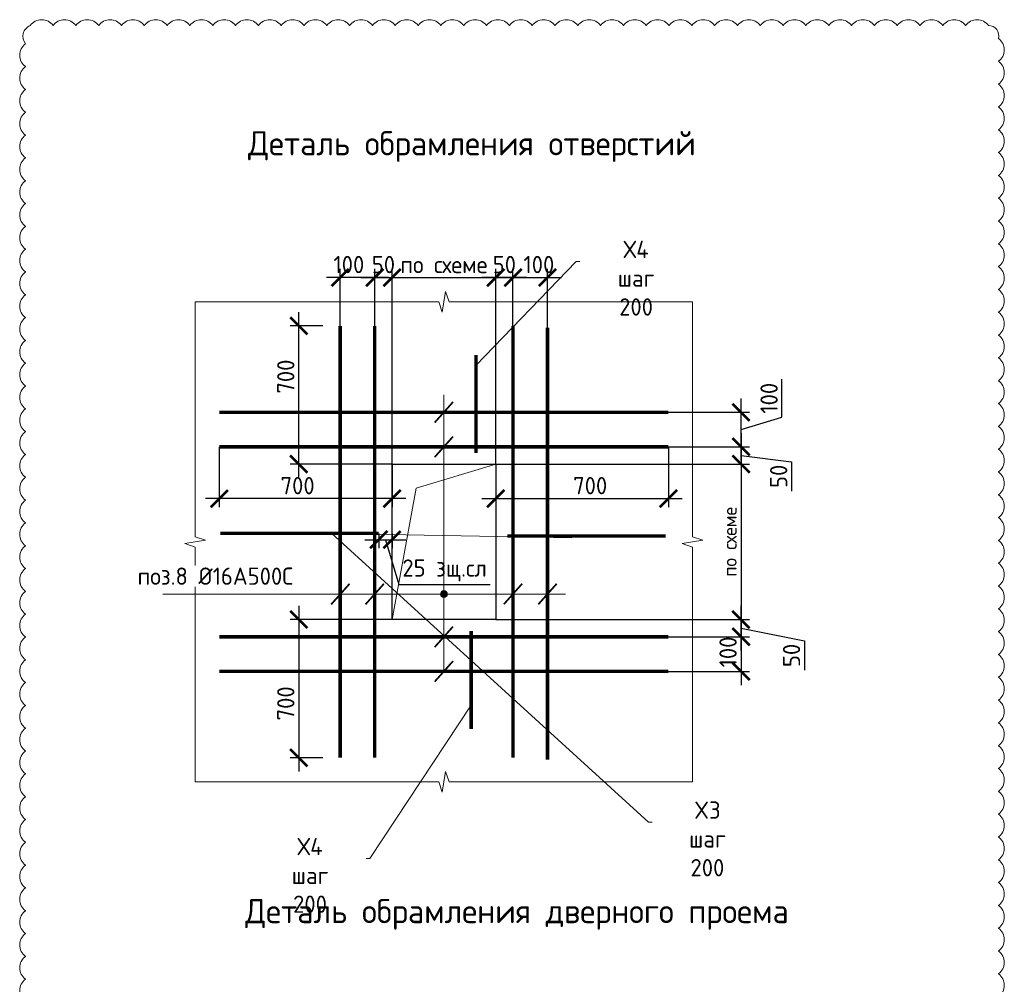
# Model space of a CAD drawing. Header units: millimetres. Extents: x 376598 to 1249954, y -318491 to -22134.
# Tile 163 of 256: x 622840 to 637089, y -150471 to -136510. Entities that reach past the tile are written whole.
import ezdxf
from ezdxf import colors
from ezdxf.entities.mleader import LeaderData, LeaderLine
from ezdxf.math import Vec2, Vec3

# ---------------------------------------------------------------- set-up
doc = ezdxf.new("R2010")
doc.units = ezdxf.units.MM
for name, color, linetype, lineweight in [('Арматура', 152, 'Continuous', 40), ('Выноски', 20, 'Continuous', 20), ('подоснова', 151, 'Continuous', 5), ('РАЗМЕРЫ', 1, 'Continuous', 9), ('СТЕНЫ', 3, 'Continuous', 30), ('Узлы', 7, 'Continuous', 0)]:
    doc.layers.add(name, color=color, linetype=linetype, lineweight=lineweight)
doc.styles.add('GOST-2.304_Type-B', font='GOST_Common.ttf')
doc.dimstyles.new('5х', dxfattribs={"dimscale": 100, "dimtxt": 2.5, "dimasz": 2.5, "dimexe": 1.25, "dimexo": 0, "dimtad": 1, "dimdec": 0, "dimlfac": 0.2, "dimtxsty": 'GOST-2.304_Type-B', "dimblk": 'ARCHTICK', "dimcen": 2.5, "dimdle": 2, "dimadec": 0, "dimazin": 2, "dimtfac": 0.75, "dimtdec": 0, "dimtmove": 1, "dimatfit": 3, "dimfxl": 1, "dimtolj": 1, "dimarcsym": 1})
doc.dimstyles.new('СПДС', dxfattribs={"dimscale": 100, "dimtxt": 2.5, "dimasz": 2.5, "dimexe": 1.25, "dimexo": 0, "dimtad": 1, "dimdec": 0, "dimtxsty": 'GOST-2.304_Type-B', "dimblk": 'ARCHTICK', "dimcen": 2.5, "dimdle": 2, "dimadec": 0, "dimazin": 2, "dimtfac": 0.75, "dimtdec": 0, "dimtmove": 1, "dimatfit": 3, "dimfxl": 1, "dimtolj": 1, "dimarcsym": 1})

# ---------------------------------------------------------------- blocks, each defined once
blk = doc.blocks.new('_ArchTick')
at = {"color": 0, "linetype": 'ByBlock', "const_width": 0.15}
blk.add_lwpolyline([(-0.5, -0.5), (0.5, 0.5)], dxfattribs=at)
blk = doc.blocks.new('*D3805')
at = {"layer": 'DEFPOINTS', "color": 0, "linetype": 'Continuous', "lineweight": 0, "transparency": 16777216}
for p in [(625729, -142692), (628229, -142942), (625729, -143442)]:
    blk.add_point(p, dxfattribs=at)
at = {"layer": 'РАЗМЕРЫ', "color": 0, "linetype": 'Continuous', "lineweight": -2, "transparency": 16777216}
for p, q in [((625729, -142692), (625729, -143567)), ((628229, -142942), (628229, -143567)), ((628429, -143442), (625529, -143442))]:
    blk.add_line(p, q, dxfattribs=at)
at = {"layer": 'РАЗМЕРЫ', "color": 0, "linetype": 'Continuous', "lineweight": -2, "transparency": 16777216, "xscale": 250, "yscale": 250, "zscale": 250, "rotation": 180}
blk.add_blockref('_ArchTick', (625729, -143442), dxfattribs=at)
at = {"layer": 'РАЗМЕРЫ', "color": 0, "linetype": 'Continuous', "lineweight": -2, "transparency": 16777216, "xscale": 250, "yscale": 250, "zscale": 250}
blk.add_blockref('_ArchTick', (628229, -143442), dxfattribs=at)
at = {"layer": 'РАЗМЕРЫ', "color": 0, "linetype": 'Continuous', "lineweight": 0, "transparency": 16777216, "insert": (626862, -143254), "char_height": 250, "attachment_point": 5, "style": 'GOST-2.304_Type-B'}
blk.add_mtext('\\A1;700', dxfattribs=at)
blk = doc.blocks.new('*D3806')
at = {"layer": 'DEFPOINTS', "color": 0, "linetype": 'Continuous', "lineweight": 0, "transparency": 16777216}
for p in [(632229, -142692), (629729, -142942), (632229, -143442)]:
    blk.add_point(p, dxfattribs=at)
at = {"layer": 'РАЗМЕРЫ', "color": 0, "linetype": 'Continuous', "lineweight": -2, "transparency": 16777216}
for p, q in [((632229, -142692), (632229, -143567)), ((629729, -142942), (629729, -143567)), ((629529, -143442), (632429, -143442))]:
    blk.add_line(p, q, dxfattribs=at)
at = {"layer": 'РАЗМЕРЫ', "color": 0, "linetype": 'Continuous', "lineweight": -2, "transparency": 16777216, "xscale": 250, "yscale": 250, "zscale": 250, "rotation": 180}
blk.add_blockref('_ArchTick', (629729, -143442), dxfattribs=at)
at = {"layer": 'РАЗМЕРЫ', "color": 0, "linetype": 'Continuous', "lineweight": -2, "transparency": 16777216, "xscale": 250, "yscale": 250, "zscale": 250}
blk.add_blockref('_ArchTick', (632229, -143442), dxfattribs=at)
at = {"layer": 'РАЗМЕРЫ', "color": 0, "linetype": 'Continuous', "lineweight": 0, "transparency": 16777216, "insert": (631096, -143254), "char_height": 250, "attachment_point": 5, "style": 'GOST-2.304_Type-B'}
blk.add_mtext('\\A1;700', dxfattribs=at)
blk = doc.blocks.new('*D3807')
at = {"layer": 'DEFPOINTS', "color": 0, "linetype": 'Continuous', "lineweight": 0, "transparency": 16777216}
for p in [(629729, -140242), (629979, -140942), (629729, -142942)]:
    blk.add_point(p, dxfattribs=at)
at = {"layer": 'РАЗМЕРЫ', "color": 0, "linetype": 'Continuous', "lineweight": -2, "transparency": 16777216}
for p, q in [((629729, -142942), (629729, -140117)), ((629979, -140942), (629979, -140117)), ((630179, -140242), (629529, -140242))]:
    blk.add_line(p, q, dxfattribs=at)
at = {"layer": 'РАЗМЕРЫ', "color": 0, "linetype": 'Continuous', "lineweight": -2, "transparency": 16777216, "xscale": 250, "yscale": 250, "zscale": 250, "rotation": 180}
blk.add_blockref('_ArchTick', (629729, -140242), dxfattribs=at)
at = {"layer": 'РАЗМЕРЫ', "color": 0, "linetype": 'Continuous', "lineweight": -2, "transparency": 16777216, "xscale": 250, "yscale": 250, "zscale": 250}
blk.add_blockref('_ArchTick', (629979, -140242), dxfattribs=at)
at = {"layer": 'РАЗМЕРЫ', "color": 0, "linetype": 'Continuous', "lineweight": 0, "transparency": 16777216, "insert": (629854, -140054), "char_height": 250, "attachment_point": 5, "style": 'GOST-2.304_Type-B'}
blk.add_mtext('\\A1;50', dxfattribs=at)
blk = doc.blocks.new('*D3808')
at = {"layer": 'DEFPOINTS', "color": 0, "linetype": 'Continuous', "lineweight": 0, "transparency": 16777216}
for p in [(630479, -140242), (629979, -140942), (630479, -140969)]:
    blk.add_point(p, dxfattribs=at)
at = {"layer": 'РАЗМЕРЫ', "color": 0, "linetype": 'Continuous', "lineweight": -2, "transparency": 16777216}
for p, q in [((629979, -140942), (629979, -140117)), ((630479, -140969), (630479, -140117)), ((629779, -140242), (630679, -140242))]:
    blk.add_line(p, q, dxfattribs=at)
at = {"layer": 'РАЗМЕРЫ', "color": 0, "linetype": 'Continuous', "lineweight": -2, "transparency": 16777216, "xscale": 250, "yscale": 250, "zscale": 250, "rotation": 180}
blk.add_blockref('_ArchTick', (629979, -140242), dxfattribs=at)
at = {"layer": 'РАЗМЕРЫ', "color": 0, "linetype": 'Continuous', "lineweight": -2, "transparency": 16777216, "xscale": 250, "yscale": 250, "zscale": 250}
blk.add_blockref('_ArchTick', (630479, -140242), dxfattribs=at)
at = {"layer": 'РАЗМЕРЫ', "color": 0, "linetype": 'Continuous', "lineweight": 0, "transparency": 16777216, "insert": (630354, -140054), "char_height": 250, "attachment_point": 5, "style": 'GOST-2.304_Type-B'}
blk.add_mtext('\\A1;100', dxfattribs=at)
blk = doc.blocks.new('*D3809')
at = {"layer": 'DEFPOINTS', "color": 0, "linetype": 'Continuous', "lineweight": 0, "transparency": 16777216}
for p in [(628229, -140242), (627979, -140942), (628229, -142942)]:
    blk.add_point(p, dxfattribs=at)
at = {"layer": 'РАЗМЕРЫ', "color": 0, "linetype": 'Continuous', "lineweight": -2, "transparency": 16777216}
for p, q in [((627979, -140942), (627979, -140117)), ((628229, -142942), (628229, -140117)), ((627779, -140242), (628429, -140242))]:
    blk.add_line(p, q, dxfattribs=at)
at = {"layer": 'РАЗМЕРЫ', "color": 0, "linetype": 'Continuous', "lineweight": -2, "transparency": 16777216, "xscale": 250, "yscale": 250, "zscale": 250, "rotation": 180}
blk.add_blockref('_ArchTick', (627979, -140242), dxfattribs=at)
at = {"layer": 'РАЗМЕРЫ', "color": 0, "linetype": 'Continuous', "lineweight": -2, "transparency": 16777216, "xscale": 250, "yscale": 250, "zscale": 250}
blk.add_blockref('_ArchTick', (628229, -140242), dxfattribs=at)
at = {"layer": 'РАЗМЕРЫ', "color": 0, "linetype": 'Continuous', "lineweight": 0, "transparency": 16777216, "insert": (628104, -140054), "char_height": 250, "attachment_point": 5, "style": 'GOST-2.304_Type-B'}
blk.add_mtext('\\A1;50', dxfattribs=at)
blk = doc.blocks.new('*D3810')
at = {"layer": 'DEFPOINTS', "color": 0, "linetype": 'Continuous', "lineweight": 0, "transparency": 16777216}
for p in [(627479, -140242), (627479, -140942), (627979, -140942)]:
    blk.add_point(p, dxfattribs=at)
at = {"layer": 'РАЗМЕРЫ', "color": 0, "linetype": 'Continuous', "lineweight": -2, "transparency": 16777216}
for p, q in [((627479, -140942), (627479, -140117)), ((627979, -140942), (627979, -140117)), ((628179, -140242), (627279, -140242))]:
    blk.add_line(p, q, dxfattribs=at)
at = {"layer": 'РАЗМЕРЫ', "color": 0, "linetype": 'Continuous', "lineweight": -2, "transparency": 16777216, "xscale": 250, "yscale": 250, "zscale": 250, "rotation": 180}
blk.add_blockref('_ArchTick', (627479, -140242), dxfattribs=at)
at = {"layer": 'РАЗМЕРЫ', "color": 0, "linetype": 'Continuous', "lineweight": -2, "transparency": 16777216, "xscale": 250, "yscale": 250, "zscale": 250}
blk.add_blockref('_ArchTick', (627979, -140242), dxfattribs=at)
at = {"layer": 'РАЗМЕРЫ', "color": 0, "linetype": 'Continuous', "lineweight": 0, "transparency": 16777216, "insert": (627604, -140054), "char_height": 250, "attachment_point": 5, "style": 'GOST-2.304_Type-B'}
blk.add_mtext('\\A1;100', dxfattribs=at)
blk = doc.blocks.new('*D3811')
at = {"layer": 'DEFPOINTS', "color": 0, "linetype": 'Continuous', "lineweight": 0, "transparency": 16777216}
for p in [(632229, -142692), (629729, -142942), (633279, -142942)]:
    blk.add_point(p, dxfattribs=at)
at = {"layer": 'РАЗМЕРЫ', "color": 0, "linetype": 'Continuous', "lineweight": -2, "transparency": 16777216}
for p, q in [((633279, -142492), (633279, -143142)), ((632229, -142692), (633404, -142692)), ((633279, -142817), (634012, -142907)), ((634012, -142907), (634012, -143332)), ((629729, -142942), (633404, -142942))]:
    blk.add_line(p, q, dxfattribs=at)
at = {"layer": 'РАЗМЕРЫ', "color": 0, "linetype": 'Continuous', "lineweight": -2, "transparency": 16777216, "xscale": 250, "yscale": 250, "zscale": 250}
for p, rotation in [((633279, -142692), 90), ((633279, -142942), 270)]:
    blk.add_blockref('_ArchTick', p, dxfattribs=dict(at, rotation=rotation))
at = {"layer": 'РАЗМЕРЫ', "color": 0, "linetype": 'Continuous', "lineweight": 0, "transparency": 16777216, "insert": (633824, -143119), "char_height": 250, "attachment_point": 5, "rotation": 90, "style": 'GOST-2.304_Type-B'}
blk.add_mtext('\\A1;50', dxfattribs=at)
blk = doc.blocks.new('*D3812')
at = {"layer": 'DEFPOINTS', "color": 0, "linetype": 'Continuous', "lineweight": 0, "transparency": 16777216}
for p in [(632229, -142192), (633279, -142192), (632229, -142692)]:
    blk.add_point(p, dxfattribs=at)
at = {"layer": 'РАЗМЕРЫ', "color": 0, "linetype": 'Continuous', "lineweight": -2, "transparency": 16777216}
for p, q in [((633872, -142264), (633872, -141714)), ((633279, -142892), (633279, -141992)), ((632229, -142192), (633404, -142192)), ((633279, -142442), (633872, -142264)), ((632229, -142692), (633404, -142692))]:
    blk.add_line(p, q, dxfattribs=at)
at = {"layer": 'РАЗМЕРЫ', "color": 0, "linetype": 'Continuous', "lineweight": -2, "transparency": 16777216, "xscale": 250, "yscale": 250, "zscale": 250}
for p, rotation in [((633279, -142192), 90), ((633279, -142692), 270)]:
    blk.add_blockref('_ArchTick', p, dxfattribs=dict(at, rotation=rotation))
at = {"layer": 'РАЗМЕРЫ', "color": 0, "linetype": 'Continuous', "lineweight": 0, "transparency": 16777216, "insert": (633685, -141989), "char_height": 250, "attachment_point": 5, "rotation": 90, "style": 'GOST-2.304_Type-B'}
blk.add_mtext('\\A1;100', dxfattribs=at)
blk = doc.blocks.new('*D3813')
at = {"layer": 'DEFPOINTS', "color": 0, "linetype": 'Continuous', "lineweight": 0, "transparency": 16777216}
for p in [(632229, -145442), (632229, -145942), (633279, -145942)]:
    blk.add_point(p, dxfattribs=at)
at = {"layer": 'РАЗМЕРЫ', "color": 0, "linetype": 'Continuous', "lineweight": -2, "transparency": 16777216}
for p, q in [((633279, -145242), (633279, -146142)), ((632229, -145442), (633404, -145442)), ((632229, -145942), (633404, -145942))]:
    blk.add_line(p, q, dxfattribs=at)
at = {"layer": 'РАЗМЕРЫ', "color": 0, "linetype": 'Continuous', "lineweight": -2, "transparency": 16777216, "xscale": 250, "yscale": 250, "zscale": 250}
for p, rotation in [((633279, -145442), 90), ((633279, -145942), 270)]:
    blk.add_blockref('_ArchTick', p, dxfattribs=dict(at, rotation=rotation))
at = {"layer": 'РАЗМЕРЫ', "color": 0, "linetype": 'Continuous', "lineweight": 0, "transparency": 16777216, "insert": (633091, -145661), "char_height": 250, "attachment_point": 5, "rotation": 90, "style": 'GOST-2.304_Type-B'}
blk.add_mtext('\\A1;100', dxfattribs=at)
blk = doc.blocks.new('*D3789')
at = {"layer": 'DEFPOINTS', "color": 0, "linetype": 'Continuous', "lineweight": 0, "transparency": 16777216}
for p in [(629729, -140242), (628229, -142942), (629729, -142942)]:
    blk.add_point(p, dxfattribs=at)
at = {"layer": 'РАЗМЕРЫ', "color": 0, "linetype": 'Continuous', "lineweight": -2, "transparency": 16777216}
for p, q in [((628229, -142942), (628229, -140117)), ((629729, -142942), (629729, -140117)), ((628029, -140242), (629929, -140242))]:
    blk.add_line(p, q, dxfattribs=at)
at = {"layer": 'РАЗМЕРЫ', "color": 0, "linetype": 'Continuous', "lineweight": -2, "transparency": 16777216, "xscale": 250, "yscale": 250, "zscale": 250, "rotation": 180}
blk.add_blockref('_ArchTick', (628229, -140242), dxfattribs=at)
at = {"layer": 'РАЗМЕРЫ', "color": 0, "linetype": 'Continuous', "lineweight": -2, "transparency": 16777216, "xscale": 250, "yscale": 250, "zscale": 250}
blk.add_blockref('_ArchTick', (629729, -140242), dxfattribs=at)
at = {"layer": 'РАЗМЕРЫ', "color": 0, "linetype": 'Continuous', "lineweight": 0, "transparency": 16777216, "insert": (628979, -140054), "char_height": 250, "attachment_point": 5, "style": 'GOST-2.304_Type-B'}
blk.add_mtext('\\A1;по схеме', dxfattribs=at)
blk = doc.blocks.new('*D3790')
at = {"layer": 'DEFPOINTS', "color": 0, "linetype": 'Continuous', "lineweight": 0, "transparency": 16777216}
for p in [(629729, -145192), (633279, -145192), (632229, -145442)]:
    blk.add_point(p, dxfattribs=at)
at = {"layer": 'РАЗМЕРЫ', "color": 0, "linetype": 'Continuous', "lineweight": -2, "transparency": 16777216}
for p, q in [((633279, -145642), (633279, -144992)), ((629729, -145192), (633404, -145192)), ((633279, -145317), (634198, -145498)), ((632229, -145442), (633404, -145442)), ((634198, -145498), (634198, -145923))]:
    blk.add_line(p, q, dxfattribs=at)
at = {"layer": 'РАЗМЕРЫ', "color": 0, "linetype": 'Continuous', "lineweight": -2, "transparency": 16777216, "xscale": 250, "yscale": 250, "zscale": 250}
for p, rotation in [((633279, -145192), 90), ((633279, -145442), 270)]:
    blk.add_blockref('_ArchTick', p, dxfattribs=dict(at, rotation=rotation))
at = {"layer": 'РАЗМЕРЫ', "color": 0, "linetype": 'Continuous', "lineweight": 0, "transparency": 16777216, "insert": (634010, -145711), "char_height": 250, "attachment_point": 5, "rotation": 90, "style": 'GOST-2.304_Type-B'}
blk.add_mtext('\\A1;50', dxfattribs=at)
blk = doc.blocks.new('*D3791')
at = {"layer": 'DEFPOINTS', "color": 0, "linetype": 'Continuous', "lineweight": 0, "transparency": 16777216}
for p in [(629729, -142942), (629729, -145192), (633279, -145192)]:
    blk.add_point(p, dxfattribs=at)
at = {"layer": 'РАЗМЕРЫ', "color": 0, "linetype": 'Continuous', "lineweight": -2, "transparency": 16777216}
for p, q in [((633279, -142742), (633279, -145392)), ((629729, -142942), (633404, -142942)), ((629729, -145192), (633404, -145192))]:
    blk.add_line(p, q, dxfattribs=at)
at = {"layer": 'РАЗМЕРЫ', "color": 0, "linetype": 'Continuous', "lineweight": -2, "transparency": 16777216, "xscale": 250, "yscale": 250, "zscale": 250}
for p, rotation in [((633279, -142942), 90), ((633279, -145192), 270)]:
    blk.add_blockref('_ArchTick', p, dxfattribs=dict(at, rotation=rotation))
at = {"layer": 'РАЗМЕРЫ', "color": 0, "linetype": 'Continuous', "lineweight": 0, "transparency": 16777216, "insert": (633116, -144067), "char_height": 250, "attachment_point": 5, "rotation": 90, "style": 'GOST-2.304_Type-B'}
blk.add_mtext('\\A1;{\\H0.8x;по схеме}', dxfattribs=at)
blk = doc.blocks.new('*D3792')
at = {"layer": 'DEFPOINTS', "color": 0, "linetype": 'Continuous', "lineweight": 0, "transparency": 16777216}
for p in [(626879, -140942), (627229, -140942), (628229, -142942)]:
    blk.add_point(p, dxfattribs=at)
at = {"layer": 'РАЗМЕРЫ', "color": 0, "linetype": 'Continuous', "lineweight": -2, "transparency": 16777216}
for p, q in [((626879, -143142), (626879, -140742)), ((627229, -140942), (626754, -140942)), ((628229, -142942), (626754, -142942))]:
    blk.add_line(p, q, dxfattribs=at)
at = {"layer": 'РАЗМЕРЫ', "color": 0, "linetype": 'Continuous', "lineweight": -2, "transparency": 16777216, "xscale": 250, "yscale": 250, "zscale": 250}
for p, rotation in [((626879, -140942), 90), ((626879, -142942), 270)]:
    blk.add_blockref('_ArchTick', p, dxfattribs=dict(at, rotation=rotation))
at = {"layer": 'РАЗМЕРЫ', "color": 0, "linetype": 'Continuous', "lineweight": 0, "transparency": 16777216, "insert": (626691, -141676), "char_height": 250, "attachment_point": 5, "rotation": 90, "style": 'GOST-2.304_Type-B'}
blk.add_mtext('\\A1;700', dxfattribs=at)
blk = doc.blocks.new('*D3793')
at = {"layer": 'DEFPOINTS', "color": 0, "linetype": 'Continuous', "lineweight": 0, "transparency": 16777216}
for p in [(628229, -145192), (626879, -147192), (627229, -147192)]:
    blk.add_point(p, dxfattribs=at)
at = {"layer": 'РАЗМЕРЫ', "color": 0, "linetype": 'Continuous', "lineweight": -2, "transparency": 16777216}
for p, q in [((626879, -144992), (626879, -147392)), ((628229, -145192), (626754, -145192)), ((627229, -147192), (626754, -147192))]:
    blk.add_line(p, q, dxfattribs=at)
at = {"layer": 'РАЗМЕРЫ', "color": 0, "linetype": 'Continuous', "lineweight": -2, "transparency": 16777216, "xscale": 250, "yscale": 250, "zscale": 250}
for p, rotation in [((626879, -145192), 90), ((626879, -147192), 270)]:
    blk.add_blockref('_ArchTick', p, dxfattribs=dict(at, rotation=rotation))
at = {"layer": 'РАЗМЕРЫ', "color": 0, "linetype": 'Continuous', "lineweight": 0, "transparency": 16777216, "insert": (626691, -146405), "char_height": 250, "attachment_point": 5, "rotation": 90, "style": 'GOST-2.304_Type-B'}
blk.add_mtext('\\A1;700', dxfattribs=at)
blk = doc.blocks.new('_None')
blk = doc.blocks.new('*D3814')
at = {"layer": 'DEFPOINTS', "color": 0, "lineweight": 0, "transparency": 16777216}
for p in [(628037, -143945), (628229, -143945), (628229, -144036)]:
    blk.add_point(p, dxfattribs=at)
at = {"layer": 'РАЗМЕРЫ', "color": 0, "lineweight": -2, "transparency": 16777216}
for p, q in [((627837, -144036), (628429, -144036)), ((628037, -143945), (628037, -144161)), ((628133, -144036), (628328, -144686)), ((628229, -143945), (628229, -144161)), ((628328, -144686), (629651, -144686))]:
    blk.add_line(p, q, dxfattribs=at)
at = {"layer": 'РАЗМЕРЫ', "color": 0, "lineweight": -2, "transparency": 16777216, "xscale": 250, "yscale": 250, "zscale": 250, "rotation": 180}
blk.add_blockref('_ArchTick', (628037, -144036), dxfattribs=at)
at = {"layer": 'РАЗМЕРЫ', "color": 0, "lineweight": -2, "transparency": 16777216, "xscale": 250, "yscale": 250, "zscale": 250}
blk.add_blockref('_ArchTick', (628229, -144036), dxfattribs=at)
at = {"layer": 'РАЗМЕРЫ', "color": 0, "lineweight": 0, "transparency": 16777216, "insert": (628989, -144480), "char_height": 250, "attachment_point": 5, "style": 'GOST-2.304_Type-B'}
blk.add_mtext('\\A1;25 зщ.сл', dxfattribs=at)

msp = doc.modelspace()

# ---------------------------------------------------------------- hatches: boundary and pattern name
at = {"layer": 'РАЗМЕРЫ'}
h = msp.add_hatch(color=2, dxfattribs=at)
h.dxf.hatch_style = 1
h.paths.add_polyline_path([(628978.7, -144772.4), (628978.7, -144822.4), (629028.7, -144822.4, 0.4142136)])
h.paths.add_polyline_path([(629028.7, -144822.4), (628978.7, -144822.4), (628978.7, -144872.4, 0.4142136)])
h.paths.add_polyline_path([(628978.7, -144822.4), (628928.7, -144822.4, 0.4142136), (628978.7, -144872.4)])
h.paths.add_polyline_path([(628978.7, -144772.4, 0.4142136), (628928.7, -144822.4), (628978.7, -144822.4)])

# ---------------------------------------------------------------- linework, layer by layer
at = {"layer": 'Арматура', "const_width": 50}
for points in [[(627478.7, -147191.8), (627478.7, -140941.8)], [(627978.7, -147191.8), (627978.7, -140941.8)], [(629978.7, -147191.8), (629978.7, -140941.8)], [(630478.7, -147219), (630478.7, -140969)], [(629442.9, -141364.9), (629442.9, -142781.5)], [(632228.7, -142191.8), (625728.7, -142191.8)], [(632228.7, -142691.8), (625728.7, -142691.8)], [(625741.7, -143944.8), (628036.8, -143944.8)], [(629895.9, -143982.4), (632191, -143982.4)], [(629374.1, -145356.9), (629374.1, -146773.5)], [(632228.7, -145441.8), (625728.7, -145441.8)], [(632228.7, -145941.8), (625728.7, -145941.8)]]:
    msp.add_lwpolyline(points, dxfattribs=at)
at = {"layer": 'Выноски', "ltscale": 0.1}
for p, q in [((628978.7, -141941.8), (628978.7, -145941.8)), ((628578.7, -143291.8), (629728.7, -142941.8)), ((628228.7, -145191.8), (628578.7, -143291.8)), ((624910, -144822.4), (630738.2, -144822.4))]:
    msp.add_line(p, q, dxfattribs=at)
at = {"layer": 'Выноски', "ltscale": 0.1, "const_width": 25}
for points in [[(629111.8, -142042.5), (628845.6, -142341.1)], [(629111.8, -142542.5), (628845.6, -142841.1)], [(627614.9, -144673.1), (627348.7, -144971.7)], [(628111.8, -144673.1), (627845.6, -144971.7)], [(630111.8, -144673.1), (629845.6, -144971.7)], [(630611.8, -144673.1), (630345.6, -144971.7)], [(629111.8, -145292.5), (628845.6, -145591.1)], [(629111.8, -145792.5), (628845.6, -146091.1)]]:
    msp.add_lwpolyline(points, dxfattribs=at)
at = {"layer": 'Выноски'}
msp.add_circle((628978.7, -144822.4), 50, dxfattribs=at)
at = {"layer": 'РАЗМЕРЫ'}
for points in [[(632578.7, -140591.8), (629056.2, -140591.8), (629003.7, -140441.8), (628953.7, -140741.8), (628906.6, -140591.8), (625378.7, -140591.8)], [(625378.7, -147541.8), (625378.7, -144144.2), (625228.7, -144091.8), (625528.7, -144041.8), (625378.7, -143994.7), (625378.7, -140591.8)], [(632578.7, -140591.8), (632578.7, -143994.7), (632728.7, -144041.8), (632428.7, -144091.8), (632578.7, -144144.2), (632578.7, -147541.8)], [(632578.7, -147541.8), (629056.2, -147541.8), (629003.7, -147391.8), (628953.7, -147691.8), (628906.6, -147541.8), (625378.7, -147541.8)]]:
    msp.add_lwpolyline(points, dxfattribs=at)
at = {"layer": 'СТЕНЫ'}
msp.add_lwpolyline([(628228.7, -142941.8), (629728.7, -142941.8), (629728.7, -145191.8), (628228.7, -145191.8)], close=True, dxfattribs=at)

# ---------------------------------------------------------------- texts
at = {"layer": 'Узлы', "color": 80, "linetype": 'Continuous', "lineweight": 0, "char_height": 350, "width": 10464.96, "attachment_point": 5, "style": 'GOST-2.304_Type-B'}
for s, insert in [('Деталь обрамления отверстий', (629385.5, -138346.2)), ('Деталь обрамления дверного проема', (630036.8, -149458.7))]:
    msp.add_mtext(s, dxfattribs=dict(at, insert=insert))

# ---------------------------------------------------------------- dimensions: what is measured, and where the dimension line sits
at = {"layer": 'РАЗМЕРЫ', "linetype": 'Continuous', "lineweight": 0}
for base, p1, p2, text, picture, middle in [((629728.7, -140241.8), (628228.7, -142941.8), (629728.7, -142941.8), 'по схеме', '*D3789', (628978.7, -140241.8)), ((627478.7, -140241.8), (627978.7, -140941.8), (627478.7, -140941.8), '100', '*D3810', (627603.7, -140241.8)), ((630478.7, -140241.8), (629978.7, -140941.8), (630478.7, -140969), '100', '*D3808', (630353.7, -140241.8)), ((625728.7, -143441.8), (628228.7, -142941.8), (625728.7, -142691.8), '700', '*D3805', (626861.9, -143441.8))]:
    dim = msp.add_linear_dim(base=base, p1=p1, p2=p2, text=text, dimstyle='5х', override={"dimrnd": 5}, dxfattribs=at)
    dim.commit()
    dim.dimension.update_dxf_attribs({"geometry": picture, "text_midpoint": middle, "dimtype": 160})
for base, p1, p2, picture, middle in [((628228.7, -140241.8), (627978.7, -140941.8), (628228.7, -142941.8), '*D3809', (628103.7, -140241.8)), ((629728.7, -140241.8), (629978.7, -140941.8), (629728.7, -142941.8), '*D3807', (629853.7, -140241.8))]:
    dim = msp.add_linear_dim(base=base, p1=p1, p2=p2, dimstyle='5х', override={"dimrnd": 5}, dxfattribs=at)
    dim.commit()
    dim.dimension.update_dxf_attribs({"geometry": picture, "text_midpoint": middle, "dimtype": 160})
for base, p1, p2, angle, text, picture, middle in [((626878.7, -140941.8), (628228.7, -142941.8), (627228.7, -140941.8), 90, '700', '*D3792', (626878.7, -141675.6)), ((632228.7, -143441.8), (629728.7, -142941.8), (632228.7, -142691.8), 180, '700', '*D3806', (631095.5, -143441.8)), ((626878.7, -147191.8), (628228.7, -145191.8), (627228.7, -147191.8), 270, '700', '*D3793', (626878.7, -146404.5)), ((633278.7, -145941.8), (632228.7, -145441.8), (632228.7, -145941.8), 270, '100', '*D3813', (633278.7, -145661))]:
    dim = msp.add_linear_dim(base=base, p1=p1, p2=p2, angle=angle, text=text, dimstyle='5х', override={"dimrnd": 5}, dxfattribs=at)
    dim.commit()
    dim.dimension.update_dxf_attribs({"geometry": picture, "text_midpoint": middle, "dimtype": 160})
for base, p1, p2, text, picture, middle in [((633278.7, -142191.8), (632228.7, -142691.8), (632228.7, -142191.8), '100', '*D3812', (633685, -142201.2)), ((633278.7, -145191.8), (629728.7, -142941.8), (629728.7, -145191.8), '{\\H0.8x;по схеме}', '*D3791', (633116.1, -144066.8))]:
    dim = msp.add_linear_dim(base=base, p1=p1, p2=p2, angle=90, text=text, dimstyle='5х', override={"dimrnd": 5}, dxfattribs=at)
    dim.commit()
    dim.dimension.update_dxf_attribs({"geometry": picture, "text_midpoint": middle})
for base, p1, p2, angle, picture, middle in [((633278.7, -142941.8), (632228.7, -142691.8), (629728.7, -142941.8), 90, '*D3811', (634011.6, -142969.3)), ((633278.7, -145191.8), (632228.7, -145441.8), (629728.7, -145191.8), 270, '*D3790', (634198, -145560.7))]:
    dim = msp.add_linear_dim(base=base, p1=p1, p2=p2, angle=angle, dimstyle='5х', override={"dimrnd": 5}, dxfattribs=at)
    dim.commit()
    dim.dimension.update_dxf_attribs({"geometry": picture, "text_midpoint": middle, "dimtype": 160})
at = {"layer": 'РАЗМЕРЫ', "color": 5, "lineweight": 0}
dim = msp.add_linear_dim(base=(628228.7, -144036.1), p1=(628036.8, -143944.8), p2=(628228.7, -143944.8), text='25 зщ.сл', dimstyle='СПДС', dxfattribs=at)
dim.commit()
dim.dimension.update_dxf_attribs({"geometry": '*D3814', "text_midpoint": (628390.3, -144479.9)})

# ---------------------------------------------------------------- leaders
at = {"layer": 'подоснова'}
ml = msp.add_multileader_mtext('Standard', dxfattribs=at)
ml.set_content('Х4 шаг 200', color=256, style='GOST-2.304_Type-B')
ml.set_leader_properties(color=256, linetype='ByLayer', lineweight=15)
ml.set_arrow_properties(name='NONE')
ml.build(insert=Vec2(0, 0))
ml.multileader.update_dxf_attribs({"text_left_attachment_type": 6, "text_right_attachment_type": 6, "dogleg_length": 10, "arrow_head_size": 18})
ctx = ml.context
ctx.base_point, ctx.char_height, ctx.arrow_head_size, ctx.landing_gap_size, ctx.plane_origin = Vec3(630904.9, -140009.4), 250, 18, 20, Vec3(626723.7, -142880.2)
ctx.left_attachment, ctx.right_attachment, ctx.text_align_type = 6, 6, 1
notes = []
notes.append((ctx, [(0, (1, 1, 0), (630894.9, -140009.4), (1, 0), 10, [(0, [(629442.9, -141512.7)], 0, [])])]))
ctx.mtext.insert, ctx.mtext.width, ctx.mtext.alignment, ctx.mtext.flow_direction = Vec3(631760.5, -139709.4), 22.898, 2, 5
ml = msp.add_multileader_mtext('Standard', dxfattribs=at)
ml.set_content('X3 шаг 200', color=256, style='GOST-2.304_Type-B')
ml.set_leader_properties(color=256, linetype='ByLayer', lineweight=15)
ml.set_arrow_properties(name='NONE')
ml.build(insert=Vec2(0, 0))
ml.multileader.update_dxf_attribs({"text_left_attachment_type": 6, "text_right_attachment_type": 6, "dogleg_length": 10, "arrow_head_size": 18})
ctx = ml.context
ctx.base_point, ctx.char_height, ctx.arrow_head_size, ctx.landing_gap_size, ctx.plane_origin = Vec3(631949.8, -148124.8), 250, 18, 20, Vec3(630877.9, -142917.7)
ctx.left_attachment, ctx.right_attachment, ctx.text_align_type = 6, 6, 1
notes.append((ctx, [(0, (1, 1, 0), (631939.8, -148124.8), (1, 0), 10, [(1, [(630829.1, -144011.1), (627357.5, -143944.8)], 0, [])])]))
ctx.mtext.insert, ctx.mtext.width, ctx.mtext.alignment, ctx.mtext.flow_direction = Vec3(632792.9, -147824.8), 22.898, 2, 5
ml = msp.add_multileader_mtext('Standard', dxfattribs=at)
ml.set_content('Х4 шаг 200', color=256, style='GOST-2.304_Type-B')
ml.set_leader_properties(color=256, linetype='ByLayer', lineweight=15)
ml.set_arrow_properties(name='NONE')
ml.build(insert=Vec2(0, 0))
ml.multileader.update_dxf_attribs({"text_left_attachment_type": 6, "text_right_attachment_type": 6, "dogleg_length": 10, "arrow_head_size": 18})
ctx = ml.context
ctx.base_point, ctx.char_height, ctx.arrow_head_size, ctx.landing_gap_size, ctx.plane_origin = Vec3(626186.3, -148652.3), 250, 18, 20, Vec3(626654.9, -147797.4)
ctx.left_attachment, ctx.right_attachment, ctx.text_align_type = 6, 6, 1
notes.append((ctx, [(1, (1, 1, 0), (627907.5, -148652.3), (-1, 0), 10, [(0, [(629374.1, -146429.9)], 0, [])])]))
ctx.mtext.insert, ctx.mtext.width, ctx.mtext.alignment, ctx.mtext.flow_direction = Vec3(627041.9, -148352.3), 22.898, 2, 5
for ctx, leaders in notes:
    for number, flags, end, landing, length, lines in leaders:
        leader = LeaderData()
        leader.index, (leader.has_last_leader_line, leader.has_dogleg_vector, leader.attachment_direction) = number, flags
        leader.last_leader_point, leader.dogleg_vector, leader.dogleg_length = Vec3(end), Vec3(landing), length
        for number, points, colour, breaks in lines:
            line = LeaderLine()
            line.index, line.vertices, line.color, line.breaks = number, Vec3.list(points), colors.encode_raw_color(colour), breaks
            leader.lines.append(line)
        ctx.leaders.append(leader)

# ---------------------------------------------------------------- next in the draw order: texts
at = {"layer": 'подоснова', "color": 4, "ltscale": 0.3, "insert": (624545.5, -144438.8), "char_height": 250, "width": 2433.684, "attachment_point": 1, "style": 'GOST-2.304_Type-B', "bg_fill": 3, "box_fill_scale": 1.1, "bg_fill_color": 256, "bg_fill_transparency": 0}
msp.add_mtext('поз.8 %%C16А500С', dxfattribs=at)

# ---------------------------------------------------------------- next in the draw order: linework, layer by layer
at = {"layer": 'РАЗМЕРЫ', "color": 242, "true_color": 0xcd2027}
msp.add_lwpolyline([(637003.4, -150649.6, 0.5205671), (637003.4, -150319.5, 0.5205671), (637003.4, -149989.3, 0.5205671), (637003.4, -149659.1, 0.5205671), (637003.4, -149329, 0.5205671), (637003.4, -148998.8, 0.5205671), (637003.4, -148668.6, 0.5205671), (637003.4, -148338.5, 0.5205671), (637003.4, -148008.3, 0.5205671), (637003.4, -147678.1, 0.5205671), (637003.4, -147348, 0.5205671), (637003.4, -147017.8, 0.5205671), (637003.4, -146687.6, 0.5205671), (637003.4, -146357.5, 0.5205671), (637003.4, -146027.3, 0.5205671), (637003.4, -145697.1, 0.5205671), (637003.4, -145367, 0.5205671), (637003.4, -145036.8, 0.5205671), (637003.4, -144706.6, 0.5205671), (637003.4, -144376.5, 0.5205671), (637003.4, -144046.3, 0.5205671), (637003.4, -143716.1, 0.5205671), (637003.4, -143386, 0.5205671), (637003.4, -143055.8, 0.5205671), (637003.4, -142725.7, 0.5205671), (637003.4, -142395.5, 0.5205671), (637003.4, -142065.3, 0.5205671), (637003.4, -141735.2, 0.5205671), (637003.4, -141405, 0.5205671), (637003.4, -141074.8, 0.5205671), (637003.4, -140744.7, 0.5205671), (637003.4, -140414.5, 0.5205671), (637003.4, -140084.3, 0.5205671), (637003.4, -139754.2, 0.5205671), (637003.4, -139424, 0.5205671), (637003.4, -139093.8, 0.5205671), (637003.4, -138763.7, 0.5205671), (637003.4, -138433.5, 0.5205671), (637003.4, -138103.3, 0.5205671), (637003.4, -137773.2, 0.5205671), (637003.4, -137443, 0.5205671), (637003.4, -137112.8, 0.5205671), (637003.4, -136782.7, 0.5205671), (636859.7, -136596.2, 0.5205671), (636529.5, -136596.2, 0.5205671), (636199.3, -136596.2, 0.5205671), (635869.2, -136596.2, 0.5205671), (635539, -136596.2, 0.5205671), (635208.8, -136596.2, 0.5205671), (634878.7, -136596.2, 0.5205671), (634548.5, -136596.2, 0.5205671), (634218.3, -136596.2, 0.5205671), (633888.2, -136596.2, 0.5205671), (633558, -136596.2, 0.5205671), (633227.8, -136596.2, 0.5205671), (632897.7, -136596.2, 0.5205671), (632567.5, -136596.2, 0.5205671), (632237.3, -136596.2, 0.5205671), (631907.2, -136596.2, 0.5205671), (631577, -136596.2, 0.5205671), (631246.8, -136596.2, 0.5205671), (630916.7, -136596.2, 0.5205671), (630586.5, -136596.2, 0.5205671), (630256.3, -136596.2, 0.5205671), (629926.2, -136596.2, 0.5205671), (629596, -136596.2, 0.5205671), (629265.8, -136596.2, 0.5205671), (628935.7, -136596.2, 0.5205671), (628605.5, -136596.2, 0.5205671), (628275.3, -136596.2, 0.5205671), (627945.2, -136596.2, 0.5205671), (627615, -136596.2, 0.5205671), (627284.8, -136596.2, 0.5205671), (626954.7, -136596.2, 0.5205671), (626624.5, -136596.2, 0.5205671), (626294.3, -136596.2, 0.5205671), (625964.2, -136596.2, 0.5205671), (625634, -136596.2, 0.5205671), (625303.8, -136596.2, 0.5205671), (624973.7, -136596.2, 0.5205671), (624643.5, -136596.2, 0.5205671), (624313.3, -136596.2, 0.5205671), (623983.2, -136596.2, 0.5205671), (623653, -136596.2, 0.5205671), (623322.9, -136596.2, 0.5205671), (622992.7, -136596.2, 0.5205671), (622926.1, -136859.8, 0.5205671), (622926.1, -137190, 0.5205671), (622926.1, -137520.1, 0.5205671), (622926.1, -137850.3, 0.5205671), (622926.1, -138180.5, 0.5205671), (622926.1, -138510.6, 0.5205671), (622926.1, -138840.8, 0.5205671), (622926.1, -139171, 0.5205671), (622926.1, -139501.1, 0.5205671), (622926.1, -139831.3, 0.5205671), (622926.1, -140161.5, 0.5205671), (622926.1, -140491.6, 0.5205671), (622926.1, -140821.8, 0.5205671), (622926.1, -141152, 0.5205671), (622926.1, -141482.1, 0.5205671), (622926.1, -141812.3, 0.5205671), (622926.1, -142142.5, 0.5205671), (622926.1, -142472.6, 0.5205671), (622926.1, -142802.8, 0.5205671), (622926.1, -143133, 0.5205671), (622926.1, -143463.1, 0.5205671), (622926.1, -143793.3, 0.5205671), (622926.1, -144123.5, 0.5205671), (622926.1, -144453.6, 0.5205671), (622926.1, -144783.8, 0.5205671), (622926.1, -145114, 0.5205671), (622926.1, -145444.1, 0.5205671), (622926.1, -145774.3, 0.5205671), (622926.1, -146104.5, 0.5205671), (622926.1, -146434.6, 0.5205671), (622926.1, -146764.8, 0.5205671), (622926.1, -147095, 0.5205671), (622926.1, -147425.1, 0.5205671), (622926.1, -147755.3, 0.5205671), (622926.1, -148085.5, 0.5205671), (622926.1, -148415.6, 0.5205671), (622926.1, -148745.8, 0.5205671), (622926.1, -149075.9, 0.5205671), (622926.1, -149406.1, 0.5205671), (622926.1, -149736.3, 0.5205671), (622926.1, -150066.4, 0.5205671), (622926.1, -150396.6, 0.5205671), (622926.1, -150726.8, 0.5205671)], format="xyb", dxfattribs=at)

doc.saveas('drawing.dxf')
